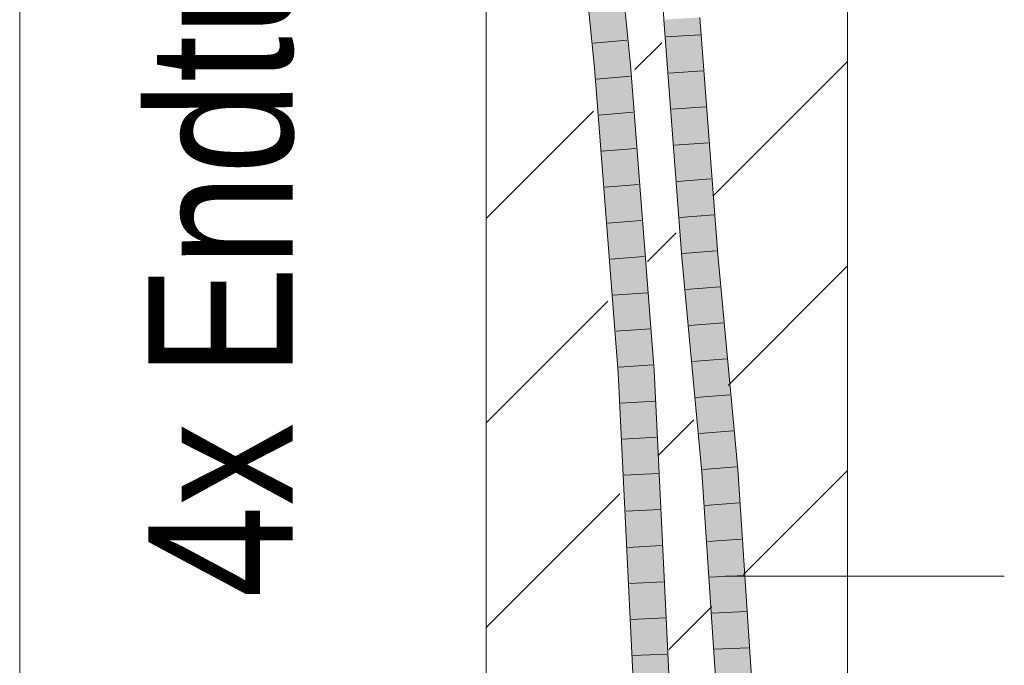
# Model space of a CAD drawing. Extents: x -620 to 300, y 62 to 1112.
# Tile 221 of 256: x 235.69 to 242.5, y 764.01 to 768.47. Entities that reach past the tile are written whole.
import ezdxf
from ezdxf.lldxf.tags import DXFTag

# ---------------------------------------------------------------- set-up
doc = ezdxf.new("R2010")
doc.units = 0
doc.layers.get('0').update_dxf_attribs({"lineweight": 13})
for name, color, linetype, lineweight, true_color in [('E_Detail_Beschriftung', 7, 'Continuous', 13, 0x009900), ('E_Detail_Wandschraffur', 7, 'Continuous', 5, 0xc0c0c0), ('E_Leerrohr 25-A06GA1MY8I', 7, 'Continuous', 9, 0xff8000), ('E_Leerrohr 25-Shading', 7, 'Continuous', 9, 0xff8000)]:
    doc.layers.add(name, color=color, linetype=linetype, lineweight=lineweight, true_color=true_color)
doc.layers.add('E_Detail_Linie_Text_Bem', color=7, linetype='Continuous', lineweight=13)
doc.styles.get("Standard").update_dxf_attribs({"font": 'ARIALN.TTF'})
tags = doc.linetypes.add('fein_strichliert', pattern=[4, 1, -2, 1]).pattern_tags.tags
tags[8:9] = [DXFTag(74, 4), DXFTag(75, 0), DXFTag(340, '0'), DXFTag(46, 0.0), DXFTag(50, 0.0), DXFTag(44, 0.0), DXFTag(45, 0.0)]
tags[6:7] = [DXFTag(74, 4), DXFTag(75, 0), DXFTag(340, '0'), DXFTag(46, 0.0), DXFTag(50, 0.0), DXFTag(44, 0.0), DXFTag(45, 0.0)]
tags[4:5] = [DXFTag(74, 4), DXFTag(75, 0), DXFTag(340, '0'), DXFTag(46, 0.0), DXFTag(50, 0.0), DXFTag(44, 0.0), DXFTag(45, 0.0)]
tags = doc.linetypes.add('fein_strichliert-A06GA1N18I', pattern=[4, 1, -2, 1]).pattern_tags.tags
tags[8:9] = [DXFTag(74, 4), DXFTag(75, 0), DXFTag(340, '0'), DXFTag(46, 0.0), DXFTag(50, 0.0), DXFTag(44, 0.0), DXFTag(45, 0.0)]
tags[6:7] = [DXFTag(74, 4), DXFTag(75, 0), DXFTag(340, '0'), DXFTag(46, 0.0), DXFTag(50, 0.0), DXFTag(44, 0.0), DXFTag(45, 0.0)]
tags[4:5] = [DXFTag(74, 4), DXFTag(75, 0), DXFTag(340, '0'), DXFTag(46, 0.0), DXFTag(50, 0.0), DXFTag(44, 0.0), DXFTag(45, 0.0)]

# ---------------------------------------------------------------- blocks, each defined once
blk = doc.blocks.new('Shading-A06GA12F8I', base_point=(239.2473, 760.11))
at = {"layer": 'E_Leerrohr 25-Shading', "color": 34, "true_color": 0xb05800}
for points in [[(239.6629, 768.1374), (239.6993, 768.1406), (239.4803, 770.033), (239.5168, 770.0365)], [(239.8754, 768.1559), (239.9119, 768.1591), (239.6928, 770.0533), (239.7292, 770.0568)], [(240.1796, 768.4724), (240.1431, 768.4701), (240.3045, 766.8293), (240.268, 766.8263)], [(240.3619, 768.4836), (240.3561, 768.4832), (240.4807, 766.8442)], [(240.5171, 766.8473), (240.3926, 768.4855), (240.4807, 766.8442), (240.3619, 768.4836)], [(239.6993, 768.1406), (239.6629, 768.1374), (239.7165, 767.9109)], [(239.7169, 767.905), (239.7165, 767.9109), (239.6813, 767.9019), (239.6629, 768.1374)], [(239.6993, 768.1406), (239.7165, 767.9109), (239.7177, 767.9056)], [(239.8754, 768.1559), (239.8938, 767.922), (239.9119, 768.1591), (239.9302, 767.9253)], [(239.8569, 766.0295), (239.7169, 767.905), (239.8282, 766.0278), (239.6813, 767.9019)], [(239.7177, 767.9056), (239.7165, 767.9109), (239.8585, 766.0297), (239.8569, 766.0295)], [(239.8585, 766.0297), (239.8647, 766.03), (239.7177, 767.9056)], [(239.8938, 767.922), (240.0411, 766.041), (239.9302, 767.9253), (240.0777, 766.0433)], [(240.3045, 766.8293), (240.268, 766.8263), (240.4432, 765.345), (240.4067, 765.342)], [(240.5171, 766.8473), (240.4807, 766.8442), (240.6559, 765.3619), (240.6194, 765.359)], [(239.8569, 766.0295), (239.8282, 766.0278), (239.9502, 763.5931), (239.9455, 763.5929)], [(239.8585, 766.0297), (239.8569, 766.0295), (239.9528, 763.5931), (239.9502, 763.5931)], [(239.8585, 766.0297), (239.9528, 763.5931), (239.8647, 766.03), (239.9669, 763.5938)], [(239.9669, 763.5938), (239.9821, 763.5944), (239.8647, 766.03)], [(240.1587, 763.6016), (240.1953, 763.6031), (240.0411, 766.041), (240.0777, 766.0433)], [(240.4432, 765.345), (240.4067, 765.342), (240.5347, 763.8336), (240.5066, 763.8328)], [(240.5432, 763.8338), (240.4432, 765.345), (240.5347, 763.8336)], [(240.6559, 765.3619), (240.6194, 765.359), (240.7565, 763.8393), (240.7199, 763.8383)]]:
    blk.add_solid(points, dxfattribs=at)
at = {"layer": 'E_Leerrohr 25-Shading', "color": 30, "true_color": 0xf57b00}
for points in [[(239.6993, 768.1406), (239.7874, 768.1482), (239.5168, 770.0365), (239.6048, 770.0449)], [(239.6928, 770.0533), (239.7062, 768.9914), (239.871, 768.1555), (239.7874, 768.1482)], [(239.6928, 770.0533), (239.871, 768.1555), (239.8754, 768.1559)], [(240.3926, 766.8368), (240.2536, 768.4769), (240.3045, 766.8293), (240.1796, 768.4724)], [(240.3926, 766.8368), (240.2678, 768.4778), (240.2536, 768.4769)], [(240.3561, 768.4832), (240.2678, 768.4778), (240.4807, 766.8442), (240.3926, 766.8368)], [(239.6993, 768.1406), (239.7177, 767.9056), (239.7874, 768.1482), (239.8058, 767.9135)], [(239.871, 768.1555), (239.7874, 768.1482), (239.8938, 767.922), (240.0411, 766.041)], [(240.0411, 766.041), (239.7874, 768.1482), (239.9717, 766.0367)], [(239.7874, 768.1482), (239.8058, 767.9135), (239.9717, 766.0367), (239.9678, 766.0364)], [(239.8754, 768.1559), (239.871, 768.1555), (239.8938, 767.922)], [(239.7177, 767.9056), (239.8647, 766.03), (239.8058, 767.9135), (239.9529, 766.0355)], [(239.8058, 767.9135), (239.9529, 766.0355), (239.9678, 766.0364)], [(240.3926, 766.8368), (240.3045, 766.8293), (240.5313, 765.352), (240.4432, 765.345)], [(240.4807, 766.8442), (240.3926, 766.8368), (240.6194, 765.359), (240.5313, 765.352)], [(239.9821, 763.5944), (240.0704, 763.598), (239.8647, 766.03), (239.9529, 766.0355)], [(239.9678, 766.0364), (239.9529, 766.0355), (240.1413, 763.6009), (240.107, 763.5995)], [(239.9529, 766.0355), (240.0704, 763.598), (240.107, 763.5995)], [(239.9678, 766.0364), (240.1413, 763.6009), (239.9717, 766.0367), (240.1476, 763.6012)], [(240.1476, 763.6012), (240.1587, 763.6016), (239.9717, 766.0367), (240.0411, 766.041)], [(240.5313, 765.352), (240.4432, 765.345), (240.6316, 763.8361), (240.5432, 763.8338)], [(240.6194, 765.359), (240.5313, 765.352), (240.7199, 763.8383), (240.6316, 763.8361)]]:
    blk.add_solid(points, dxfattribs=at)
blk = doc.blocks.new('Referenz-A06GA1N28I')
at = {"layer": 'E_Detail_Linie_Text_Bem', "linetype": 'fein_strichliert-A06GA1N18I', "ltscale": 0.65}
blk.add_line((235.6861, 759.0584), (235.6861, 811.9376), dxfattribs=at)
at = {"layer": 'E_Detail_Linie_Text_Bem', "linetype": 'Continuous', "ltscale": 0.13}
for p, q in [((241.4145, 799.8664), (241.4145, 759.8664)), ((238.9145, 759.8664), (238.9145, 787.8664))]:
    blk.add_line(p, q, dxfattribs=at)
at = {"layer": 'E_Detail_Linie_Text_Bem', "color": 0, "linetype": 'Continuous', "ltscale": 0.13}
blk.add_line((240.5676, 764.6215), (242.4997, 764.6215), dxfattribs=at)
at = {"layer": 'E_Detail_Wandschraffur', "linetype": 'ByBlock', "ltscale": 0.13}
for p, q in [((239.9438, 768.1246), (240.1295, 768.3102)), ((238.9145, 767.0953), (239.6566, 767.8374)), ((240.5886, 765.9409), (241.4145, 766.7669)), ((240.1041, 765.4565), (240.3517, 765.7041)), ((238.9145, 764.2669), (239.8395, 765.1918))]:
    blk.add_line(p, q, dxfattribs=at)
at = {"layer": 'E_Detail_Wandschraffur', "linetype": 'fein_strichliert', "ltscale": 0.13}
for p, q in [((240.4826, 767.2491), (241.4145, 768.1811)), ((240.0311, 766.7976), (240.2285, 766.9951)), ((238.9145, 765.6811), (239.7562, 766.5228)), ((240.6946, 764.6327), (241.4145, 765.3526)), ((240.1771, 764.1153), (240.4749, 764.4131))]:
    blk.add_line(p, q, dxfattribs=at)
at = {"layer": 'E_Leerrohr 25-A06GA1MY8I', "linetype": 'Continuous', "ltscale": 0.13}
for p, q in [((239.6629, 768.1374), (239.4803, 770.033)), ((239.9119, 768.159), (239.7292, 770.0567)), ((240.0767, 769.9312), (240.1431, 768.4701)), ((240.1431, 768.4701), (240.268, 766.8263)), ((240.3926, 768.4855), (240.5171, 766.8473)), ((240.1597, 768.3507), (240.3942, 768.3655)), ((239.8881, 768.3285), (239.654, 768.308)), ((239.8282, 766.0278), (239.6629, 768.1374)), ((240.0777, 766.0433), (239.9119, 768.159)), ((240.1786, 768.101), (240.4131, 768.1167)), ((239.9106, 768.0794), (239.6765, 768.0592)), ((239.9302, 767.8298), (239.696, 767.8104)), ((240.1976, 767.8513), (240.432, 767.8678)), ((240.2166, 767.6017), (240.451, 767.6189)), ((239.9497, 767.5802), (239.7155, 767.5615)), ((240.2356, 767.352), (240.4699, 767.37)), ((239.9693, 767.3306), (239.735, 767.3126)), ((239.9889, 767.0811), (239.7545, 767.0637)), ((240.2546, 767.1023), (240.4888, 767.1212)), ((240.2735, 766.8526), (240.5077, 766.8723)), ((240.0084, 766.8315), (239.774, 766.8148)), ((240.268, 766.8263), (240.4067, 765.342)), ((240.5171, 766.8473), (240.6559, 765.3619)), ((240.2963, 766.6037), (240.5305, 766.6233)), ((240.028, 766.5819), (239.7935, 766.5659)), ((240.0475, 766.3323), (239.813, 766.317)), ((240.3196, 766.3549), (240.5538, 766.3743)), ((240.3428, 766.1061), (240.577, 766.1253)), ((240.0671, 766.0828), (239.8325, 766.0681)), ((239.9455, 763.5929), (239.8282, 766.0278)), ((240.1953, 763.6031), (240.0777, 766.0433)), ((240.3661, 765.8572), (240.6003, 765.8763)), ((240.0803, 765.8329), (239.8457, 765.8187)), ((240.0924, 765.5829), (239.8578, 765.5692)), ((240.3893, 765.6084), (240.6236, 765.6273)), ((240.4126, 765.3596), (240.6468, 765.3782)), ((240.1044, 765.3329), (239.8698, 765.3198)), ((240.4067, 765.342), (240.5066, 763.8328)), ((240.6559, 765.3619), (240.7565, 763.8393)), ((240.4295, 765.1111), (240.6639, 765.1279)), ((240.1165, 765.083), (239.8818, 765.0703)), ((240.1285, 764.833), (239.8938, 764.8209)), ((240.4459, 764.8627), (240.6804, 764.8774)), ((240.4623, 764.6143), (240.697, 764.6269)), ((240.1406, 764.5831), (239.9059, 764.5714)), ((240.4788, 764.3659), (240.7135, 764.3764)), ((240.1526, 764.3331), (239.9179, 764.322)), ((240.1647, 764.0831), (239.9299, 764.0725)), ((240.4952, 764.1175), (240.7301, 764.1259))]:
    blk.add_line(p, q, dxfattribs=at)
at = {"layer": 'E_Detail_Beschriftung', "linetype": 'Continuous', "ltscale": 0.13, "insert": (236.5756, 764.4721), "char_height": 1, "attachment_point": 1, "rotation": 90}
blk.add_mtext('{\\fArial Narrow;4x Endtülle}', dxfattribs=at)

msp = doc.modelspace()

# ---------------------------------------------------------------- block references
at = {"color": 8, "lineweight": 25, "ltscale": 0.25, "true_color": 0x808080}
msp.add_blockref('Referenz-A06GA1N28I', (0, 0), dxfattribs=at)
msp.add_blockref('Shading-A06GA12F8I', (239.2473, 760.11))

doc.saveas('drawing.dxf')
